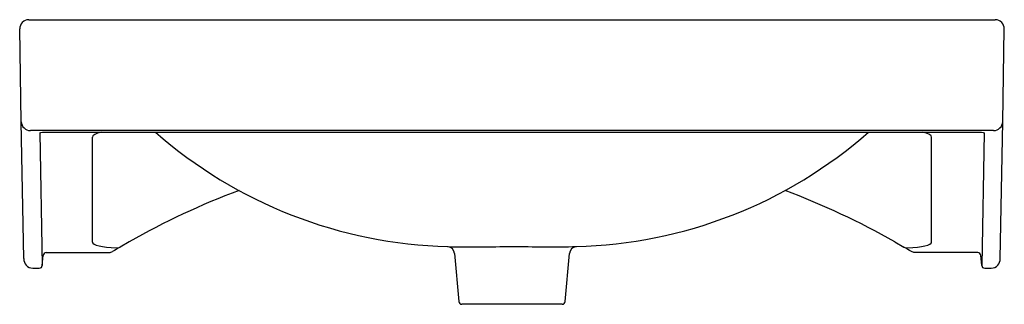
# Model space of a CAD drawing. Header units: millimetres. Extents: x 506.083 to 506.733, y 1112.499 to 1112.687.
import ezdxf

# ---------------------------------------------------------------- set-up
doc = ezdxf.new("R2010")
doc.units = ezdxf.units.MM
doc.layers.add('SANINDUSA', color=3, linetype='Continuous')

msp = doc.modelspace()

# ---------------------------------------------------------------- linework, layer by layer
at = {"layer": 'SANINDUSA'}
for p, q in [((506.08901, 1112.68694), (506.7268, 1112.68694)), ((506.08408, 1112.61953), (506.08301, 1112.68084)), ((506.73173, 1112.61953), (506.7328, 1112.68084)), ((506.08566, 1112.52915), (506.08408, 1112.61953)), ((506.72573, 1112.61375), (506.09008, 1112.61375)), ((506.73015, 1112.52915), (506.73173, 1112.61953)), ((506.0964, 1112.61226), (506.09793, 1112.52468)), ((506.10148, 1112.61274), (506.71433, 1112.61274)), ((506.13098, 1112.54002), (506.13098, 1112.60926)), ((506.68483, 1112.54002), (506.68483, 1112.60926)), ((506.71941, 1112.61226), (506.71788, 1112.52468)), ((506.15527, 1112.54019), (506.1493, 1112.53674)), ((506.66054, 1112.54019), (506.66651, 1112.53674)), ((506.09793, 1112.52464), (506.09848, 1112.53109)), ((506.10047, 1112.53309), (506.14161, 1112.53309)), ((506.36997, 1112.53247), (506.37275, 1112.50077)), ((506.44306, 1112.50077), (506.44584, 1112.53247)), ((506.71534, 1112.53309), (506.6742, 1112.53309)), ((506.71788, 1112.52464), (506.71733, 1112.53109)), ((506.0917, 1112.52281), (506.09594, 1112.52281)), ((506.71987, 1112.52281), (506.72411, 1112.52281)), ((506.4079, 1112.49894), (506.37474, 1112.49894)), ((506.44107, 1112.49894), (506.4079, 1112.49894))]:
    msp.add_line(p, q, dxfattribs=at)
at = {"layer": 'SANINDUSA', "flags": 128}
for points in [[(506.0964, 1112.61226), (506.09701, 1112.6124), (506.09797, 1112.61254), (506.09917, 1112.61265), (506.09917, 1112.61265)], [(506.09917, 1112.61265), (506.10051, 1112.61272), (506.10148, 1112.61274)], [(506.71433, 1112.61274), (506.71506, 1112.61273), (506.71643, 1112.61267)], [(506.71643, 1112.61267), (506.71643, 1112.61267), (506.71769, 1112.61256), (506.71876, 1112.6124), (506.71941, 1112.61226)], [(506.14161, 1112.53309), (506.14263, 1112.53315), (506.14425, 1112.53374)], [(506.6742, 1112.53309), (506.67318, 1112.53315), (506.67156, 1112.53374)], [(506.09165, 1112.52281), (506.09167, 1112.52281), (506.0917, 1112.52281)], [(506.72411, 1112.52281), (506.72412, 1112.52281), (506.72416, 1112.52281)]]:
    msp.add_lwpolyline(points, dxfattribs=at)
at = {"layer": 'SANINDUSA'}
for centre, radius, start, end in [((506.08901, 1112.68094), 0.006, 90, 181), ((506.7268, 1112.68094), 0.006, 359, 90), ((506.09002, 1112.61969), 0.00594, 181.54549, 270.57962), ((506.72579, 1112.61969), 0.00594, 269.42038, 358.45451), ((506.37331, 1112.84096), 0.30398, 228.68934, 268.57268), ((506.44265, 1112.84058), 0.3036, 271.4062, 311.3369), ((506.4079, 1112.09553), 0.51141, 110.6162, 119.60352), ((506.4079, 1112.09553), 0.51141, 60.39648, 69.3714), ((506.4079, 1112.09553), 0.51141, 120.3758, 121.03303), ((506.14683, 1112.54179), 0.00562, 269.65337, 296.10152), ((506.38257, 1115.28111), 2.74413, 269.63888, 270.52906), ((506.36503, 1112.53204), 0.00499, 4.77884, 83.23018), ((506.43324, 1115.28069), 2.7437, 269.47089, 270.36121), ((506.45076, 1112.53211), 0.00493, 96.59595, 175.74565), ((506.66874, 1112.54074), 0.00458, 240.81656, 273.42855), ((506.4079, 1112.09553), 0.51141, 58.96697, 59.6242), ((506.09186, 1112.52901), 0.0062, 178.79314, 268.07302), ((506.09594, 1112.52482), 0.002, 270.02569, 355.10695), ((506.71987, 1112.52482), 0.002, 184.89305, 269.97431), ((506.72392, 1112.52904), 0.00624, 272.21179, 0.92204), ((506.37474, 1112.50094), 0.002, 185, 270), ((506.44107, 1112.50094), 0.002, 270, 355)]:
    msp.add_arc(centre, radius, start, end, dxfattribs=at)
for centre, major_axis, ratio, start_param, end_param in [((506.16307, 1112.60913), (0.03209, -0.00014), 0.188613, 2.526556, 3.142425), ((506.65274, 1112.60913), (0.03209, 0.00014), 0.188613, 6.282353, 6.898222), ((506.15272, 1112.54027), (0.02174, 0.00026), 0.192922, 3.139249, 4.433809), ((506.66309, 1112.54027), (0.02174, -0.00026), 0.192922, 4.990969, 6.285529), ((506.10047, 1112.53089), (-0.00004, 0.00219), 0.911818, 6.266066, 7.749595), ((506.71534, 1112.53089), (0.00004, 0.00219), 0.911818, 4.816775, 6.300305)]:
    msp.add_ellipse(centre, major_axis=major_axis, ratio=ratio, start_param=start_param, end_param=end_param, dxfattribs=at)

doc.saveas('drawing.dxf')
